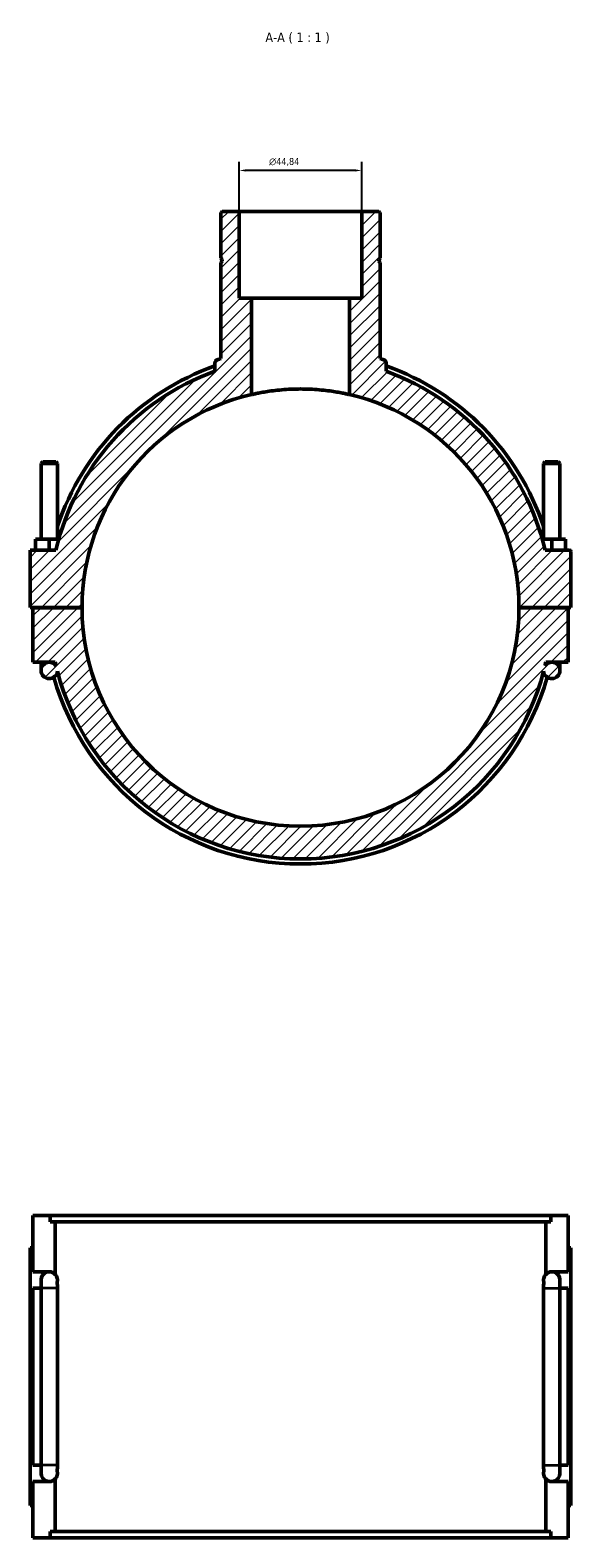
# Model space of a CAD drawing. Header units: millimetres. Extents: x 0 to 1068, y -188 to 1281.
# Tile 7 of 8: x 361 to 559, y 729 to 1281. Entities that reach past the tile are written whole.
import ezdxf

# ---------------------------------------------------------------- set-up
doc = ezdxf.new("R2010")
doc.units = ezdxf.units.MM
for name, color, linetype, lineweight in [('Dimension (ISO)', 7, 'Continuous', 25), ('Hatch (ISO)', 7, 'Continuous', 18), ('Symbol (ISO)', 7, 'Continuous', 25), ('Visible (ISO)', 7, 'Continuous', 50), ('Visible Narrow (ISO)', 7, 'Continuous', 35)]:
    doc.layers.add(name, color=color, linetype=linetype, lineweight=lineweight)
doc.styles.add('Label Text (ISO)', font='tahoma.ttf')
doc.styles.add('Note Text (ISO)', font='tahoma.ttf')
doc.dimstyles.new('Default (ISO)', dxfattribs={"dimtxt": 2.5, "dimasz": 2.5, "dimexe": 3.175, "dimexo": 0, "dimgap": 0.762, "dimtad": 1, "dimrnd": 1e-08, "dimzin": 0, "dimtxsty": 'Note Text (ISO)', "dimcen": 0.09, "dimdle": 10, "dimclrd": 256, "dimclre": 256, "dimclrt": 232, "dimazin": 0, "dimtfac": 1.40208, "dimtmove": 0, "dimatfit": 3, "dimfxl": 1, "dimtolj": 1, "dimtzin": 0, "dimlwd": -1, "dimlwe": -1, "dimarcsym": 0})

# ---------------------------------------------------------------- blocks, each defined once
blk = doc.blocks.new('*D9')
at = {"layer": 'Defpoints', "color": 0, "transparency": 16777216}
for p in [(437.5, 1229.93), (437.5, 1214.94), (482.35, 1214.94)]:
    blk.add_point(p, dxfattribs=at)
at = {"layer": 'Dimension (ISO)', "transparency": 16777216}
for p, q in [((437.5, 1214.94), (437.5, 1233.1)), ((482.35, 1214.94), (482.35, 1233.1)), ((479.85, 1229.93), (440, 1229.93))]:
    blk.add_line(p, q, dxfattribs=at)
for points in [[(440, 1230.34), (440, 1229.51), (437.5, 1229.93)], [(479.85, 1230.34), (479.85, 1229.51), (482.35, 1229.93)]]:
    blk.add_solid(points, dxfattribs=at)
at = {"layer": 'Dimension (ISO)', "color": 232, "true_color": 0xca0064, "transparency": 16777216, "insert": (448.44, 1234.45), "char_height": 2.5, "attachment_point": 1, "style": 'Note Text (ISO)'}
blk.add_mtext('\\A1;\\fAIGDT|b0|i0;\\H2.5000;\\ln\\fTahoma|b0|i0;\\H2.5000;44,84', dxfattribs=at)

msp = doc.modelspace()

# ---------------------------------------------------------------- hatches: boundary and pattern name
at = {"layer": 'Hatch (ISO)'}
h = msp.add_hatch(dxfattribs=at)
h.set_pattern_fill('ANSI31', color=256, scale=25.4, style=0)
h.set_pattern_definition([(45, (0, 0), (-2.245064, 2.245064), [])])
edge = h.paths.add_edge_path()
edge.add_spline(control_points=[(429.453, 1160.636), (429.353, 1160.603), (429.258, 1160.558), (429.08, 1160.446), (428.997, 1160.381), (428.801, 1160.181), (428.703, 1160.034), (428.57, 1159.709), (428.536, 1159.536), (428.536, 1159.361)], knot_values=[-0.1681187, -0.1681187, -0.1681187, -0.1681187, -0.1366147, -0.1366147, -0.1051107, -0.1051107, -0.0525554, -0.0525554, 0, 0, 0, 0], degree=3, periodic=0)
edge.add_line((428.536, 1159.361), (428.536, 1156.418))
edge.add_ellipse((459.927, 1069.939), major_axis=(-31.392, 86.479), ratio=1, start_angle=0, end_angle=56.85457)
edge.add_line((370.356, 1090.939), (360.927, 1090.939))
edge.add_line((360.927, 1090.939), (360.927, 1069.989))
edge.add_line((360.927, 1069.989), (379.927, 1069.989))
edge.add_ellipse((459.927, 1069.939), major_axis=(-80, 0.05), ratio=1, start_angle=282.99312, end_angle=360, ccw=False)
edge.add_line((441.989, 1147.902), (441.989, 1183.139))
edge.add_line((441.989, 1183.139), (437.505, 1183.139))
edge.add_line((437.505, 1183.139), (437.505, 1214.939))
edge.add_line((437.505, 1214.939), (431.226, 1214.939))
edge.add_line((431.226, 1214.939), (430.778, 1214.491))
edge.add_line((430.778, 1214.491), (430.778, 1197.772))
edge.add_line((430.778, 1197.772), (431.278, 1197.272))
edge.add_line((431.278, 1197.272), (431.278, 1196.772))
edge.add_line((431.278, 1196.772), (430.778, 1196.272))
edge.add_line((430.778, 1196.272), (430.778, 1161.071))
edge.add_ellipse((459.927, 1069.939), major_axis=(-29.149, 91.132), ratio=1, start_angle=0, end_angle=0.83528)
edge = h.paths.add_edge_path()
edge.add_ellipse((558.427, 1090.439), major_axis=(0.5, 0), ratio=1, start_angle=0, end_angle=90)
edge.add_line((558.427, 1090.939), (549.498, 1090.939))
edge.add_ellipse((459.927, 1069.939), major_axis=(89.571, 21), ratio=1, start_angle=0, end_angle=56.85457)
edge.add_line((491.319, 1156.418), (491.319, 1159.361))
edge.add_ellipse((489.973, 1159.361), major_axis=(1.345, 0), ratio=1, start_angle=0, end_angle=71.4274)
edge.add_ellipse((459.927, 1069.939), major_axis=(30.475, 90.697), ratio=1, start_angle=0, end_angle=0.83528)
edge.add_line((489.077, 1161.071), (489.077, 1196.272))
edge.add_line((489.077, 1196.272), (488.577, 1196.772))
edge.add_line((488.577, 1196.772), (488.577, 1197.272))
edge.add_line((488.577, 1197.272), (489.077, 1197.772))
edge.add_line((489.077, 1197.772), (489.077, 1214.491))
edge.add_line((489.077, 1214.491), (488.628, 1214.939))
edge.add_line((488.628, 1214.939), (482.35, 1214.939))
edge.add_line((482.35, 1214.939), (482.35, 1183.139))
edge.add_line((482.35, 1183.139), (477.865, 1183.139))
edge.add_line((477.865, 1183.139), (477.865, 1147.902))
edge.add_ellipse((459.927, 1069.939), major_axis=(17.938, 77.963), ratio=1, start_angle=282.99312, end_angle=360, ccw=False)
edge.add_line((539.927, 1069.989), (558.927, 1069.989))
edge.add_line((558.927, 1069.989), (558.927, 1090.439))
edge = h.paths.add_edge_path()
edge.add_line((557.927, 1049.939), (557.927, 1069.889))
edge.add_line((557.927, 1069.889), (539.927, 1069.889))
edge.add_ellipse((459.927, 1069.939), major_axis=(80, -0.05), ratio=1, start_angle=180.07162, end_angle=360, ccw=False)
edge.add_line((379.927, 1069.889), (361.927, 1069.889))
edge.add_line((361.927, 1069.889), (361.927, 1049.939))
edge.add_line((361.927, 1049.939), (367.927, 1049.939))
edge.add_ellipse((367.927, 1046.939), major_axis=(0, 3), ratio=1, start_angle=0, end_angle=265.03956)
edge.add_ellipse((459.927, 1069.939), major_axis=(-89.011, -23.259), ratio=1, start_angle=0, end_angle=150.71115)
edge.add_ellipse((551.927, 1046.939), major_axis=(-2.989, -0.259), ratio=1, start_angle=0, end_angle=265.03956)
edge.add_line((551.927, 1049.939), (557.927, 1049.939))
edge = h.paths.add_edge_path(flags=0)
edge.add_ellipse((551.927, 1046.939), major_axis=(0, 3), ratio=1, start_angle=0, end_angle=56.96708)
edge.add_ellipse((459.927, 1069.939), major_axis=(89.485, -21.365), ratio=1, start_angle=0, end_angle=0.8722)
edge.add_line((549.727, 1049.939), (551.927, 1049.939))
edge = h.paths.add_edge_path(flags=0)
edge.add_line((367.927, 1049.939), (370.128, 1049.939))
edge.add_ellipse((459.927, 1069.939), major_axis=(-89.8, -20), ratio=1, start_angle=0, end_angle=0.8722)
edge.add_ellipse((367.927, 1046.939), major_axis=(2.515, 1.635), ratio=1, start_angle=0, end_angle=56.96708)

# ---------------------------------------------------------------- linework, layer by layer
at = {"layer": 'Visible (ISO)'}
for p, q in [((431.226, 1214.939), (430.778, 1214.491)), ((430.778, 1214.491), (430.778, 1197.772)), ((437.505, 1214.939), (431.226, 1214.939)), ((437.505, 1183.139), (437.505, 1214.939)), ((437.505, 1214.939), (482.35, 1214.939)), ((488.628, 1214.939), (482.35, 1214.939)), ((482.35, 1214.939), (482.35, 1183.139)), ((489.077, 1214.491), (488.628, 1214.939)), ((489.077, 1197.772), (489.077, 1214.491)), ((430.778, 1197.772), (431.278, 1197.272)), ((488.577, 1197.272), (489.077, 1197.772)), ((431.278, 1196.772), (430.778, 1196.272)), ((430.778, 1196.272), (430.778, 1161.071)), ((431.278, 1197.272), (431.278, 1196.772)), ((488.577, 1196.772), (488.577, 1197.272)), ((489.077, 1196.272), (488.577, 1196.772)), ((489.077, 1161.071), (489.077, 1196.272)), ((441.989, 1183.139), (437.505, 1183.139)), ((441.989, 1147.902), (441.989, 1183.139)), ((441.989, 1183.139), (477.865, 1183.139)), ((482.35, 1183.139), (477.865, 1183.139)), ((477.865, 1183.139), (477.865, 1147.902)), ((428.536, 1159.361), (428.536, 1156.418)), ((491.319, 1156.418), (491.319, 1159.361)), ((365.527, 1123.322), (364.927, 1122.722)), ((364.927, 1122.722), (370.927, 1122.722)), ((364.927, 1122.722), (364.927, 1094.939)), ((370.327, 1123.322), (365.527, 1123.322)), ((370.327, 1123.322), (370.927, 1122.722)), ((370.927, 1122.722), (370.927, 1094.939)), ((549.527, 1123.322), (548.927, 1122.722)), ((554.927, 1122.722), (548.927, 1122.722)), ((548.927, 1094.939), (548.927, 1122.722)), ((549.527, 1123.322), (554.327, 1123.322)), ((554.327, 1123.322), (554.927, 1122.722)), ((554.927, 1094.939), (554.927, 1122.722)), ((362.927, 1090.939), (362.927, 1094.939)), ((367.927, 1094.939), (362.927, 1094.939)), ((371.389, 1094.939), (367.927, 1094.939)), ((367.927, 1090.939), (367.927, 1094.939)), ((548.465, 1094.939), (551.927, 1094.939)), ((551.927, 1090.939), (551.927, 1094.939)), ((551.927, 1094.939), (556.927, 1094.939)), ((556.927, 1090.939), (556.927, 1094.939)), ((370.356, 1090.939), (360.927, 1090.939)), ((360.927, 1090.939), (360.927, 1069.989)), ((558.427, 1090.939), (549.498, 1090.939)), ((558.927, 1069.989), (558.927, 1090.439)), ((360.927, 1069.989), (379.927, 1069.989)), ((379.927, 1069.889), (361.927, 1069.889)), ((361.927, 1069.889), (361.927, 1049.939)), ((364.927, 1069.989), (364.927, 1069.889)), ((370.927, 1069.989), (370.927, 1069.889)), ((539.927, 1069.989), (558.927, 1069.989)), ((557.927, 1069.889), (539.927, 1069.889)), ((548.927, 1069.889), (548.927, 1069.989)), ((554.927, 1069.889), (554.927, 1069.989)), ((557.927, 1049.939), (557.927, 1069.889)), ((361.927, 1049.939), (367.927, 1049.939)), ((364.927, 1049.939), (364.927, 1046.939)), ((367.927, 1049.939), (370.128, 1049.939)), ((549.727, 1049.939), (551.927, 1049.939)), ((551.927, 1049.939), (557.927, 1049.939)), ((554.927, 1046.939), (554.927, 1049.939)), ((361.927, 826.882), (361.927, 847.482)), ((361.927, 847.482), (368.243, 847.482)), ((551.611, 847.482), (368.243, 847.482)), ((368.243, 845.122), (368.243, 847.482)), ((368.243, 845.122), (551.611, 845.122)), ((370.128, 825.922), (370.128, 845.122)), ((549.727, 825.922), (549.727, 845.122)), ((551.611, 847.482), (557.927, 847.482)), ((551.611, 847.482), (551.611, 845.122)), ((557.927, 826.882), (557.927, 847.482)), ((361.927, 835.682), (360.927, 835.682)), ((360.927, 741.282), (360.927, 835.682)), ((557.927, 835.682), (558.927, 835.682)), ((558.927, 741.282), (558.927, 835.682)), ((361.927, 826.882), (367.927, 826.882)), ((364.927, 823.882), (364.927, 820.882)), ((551.927, 826.882), (557.927, 826.882)), ((554.927, 820.882), (554.927, 823.882)), ((361.927, 756.082), (361.927, 820.882)), ((364.927, 820.882), (361.927, 820.882)), ((364.927, 756.082), (364.927, 820.882)), ((370.916, 820.882), (370.916, 756.082)), ((548.939, 756.082), (548.939, 820.882)), ((554.927, 820.882), (554.927, 756.082)), ((557.927, 820.882), (554.927, 820.882)), ((557.927, 756.082), (557.927, 820.882)), ((361.927, 756.082), (364.927, 756.082)), ((364.927, 756.082), (364.927, 753.082)), ((554.927, 753.082), (554.927, 756.082)), ((554.927, 756.082), (557.927, 756.082)), ((370.128, 731.842), (370.128, 751.043)), ((549.727, 731.842), (549.727, 751.043)), ((361.927, 729.482), (361.927, 750.082)), ((367.927, 750.082), (361.927, 750.082)), ((557.927, 750.082), (551.927, 750.082)), ((557.927, 729.482), (557.927, 750.082)), ((360.927, 741.282), (361.927, 741.282)), ((558.927, 741.282), (557.927, 741.282)), ((368.243, 729.482), (361.927, 729.482)), ((368.243, 731.842), (551.611, 731.842)), ((368.243, 729.482), (368.243, 731.842)), ((551.611, 729.482), (368.243, 729.482)), ((551.611, 731.842), (551.611, 729.482)), ((557.927, 729.482), (551.611, 729.482))]:
    msp.add_line(p, q, dxfattribs=at)
for centre, radius, start, end in [((459.927, 1069.939), 95.68, 107.73732, 108.5726), ((459.927, 1069.939), 95.68, 71.4274, 72.26268), ((489.973, 1159.361), 1.345, 0, 71.4274), ((459.927, 1069.939), 92, 109.95073, 166.8053), ((459.927, 1069.939), 93.84, 109.54344, 161.51792), ((459.927, 1069.939), 93.84, 18.48208, 70.45656), ((459.927, 1069.939), 92, 13.1947, 70.04927), ((459.927, 1069.939), 80, 102.95731, 179.96419), ((459.927, 1069.939), 80, 0.03581, 77.04269), ((558.427, 1090.439), 0.5, 0, 90), ((459.927, 1069.939), 80, 180.03581, 359.96419), ((367.927, 1046.939), 3, 90, 355.03956), ((367.927, 1046.939), 3, 33.03292, 90), ((459.927, 1069.939), 92, 192.55586, 193.42806), ((551.927, 1046.939), 3, 184.96044, 90), ((551.927, 1046.939), 3, 90, 146.96708), ((459.927, 1069.939), 92, 346.57194, 347.44414), ((459.927, 1069.939), 93.84, 195.75604, 344.24396), ((459.927, 1069.939), 92, 194.64442, 345.35558), ((367.927, 823.882), 3, 90, 180), ((367.927, 823.882), 3, 42.82717, 180), ((367.927, 823.882), 3, 42.82717, 90), ((551.927, 823.882), 3, 90, 137.17283), ((551.927, 823.882), 3, 0, 137.17283), ((551.927, 823.882), 3, 0, 90), ((367.927, 753.082), 3, 180, 270), ((367.927, 753.082), 3, 180, 317.17283), ((367.927, 753.082), 3, 270, 317.17283), ((551.927, 753.082), 3, 222.82717, 0), ((551.927, 753.082), 3, 222.82717, 270), ((551.927, 753.082), 3, 270, 0)]:
    msp.add_arc(centre, radius, start, end, dxfattribs=at)
for points, knots in [([(429.453, 1160.636), (429.353, 1160.603), (429.258, 1160.558), (429.08, 1160.446), (428.997, 1160.381), (428.801, 1160.181), (428.703, 1160.034), (428.57, 1159.709), (428.536, 1159.536), (428.536, 1159.361)], [-0.16811873, -0.16811873, -0.16811873, -0.16811873, -0.13661472, -0.13661472, -0.10511071, -0.10511071, -0.05255535, -0.05255535, 0, 0, 0, 0]), ([(477.865, 1147.902), (477.865, 1147.902), (477.757, 1147.927), (477.301, 1148.03), (476.954, 1148.108), (476.037, 1148.302), (475.467, 1148.418), (474.151, 1148.667), (473.406, 1148.8), (471.817, 1149.055), (470.92, 1149.186), (468.965, 1149.433), (467.907, 1149.548), (465.698, 1149.738), (464.546, 1149.814), (462.225, 1149.914), (461.058, 1149.939), (458.797, 1149.939), (457.629, 1149.914), (455.309, 1149.814), (454.156, 1149.738), (451.948, 1149.548), (450.89, 1149.433), (448.935, 1149.186), (448.037, 1149.055), (446.449, 1148.8), (445.703, 1148.667), (444.387, 1148.418), (443.817, 1148.302), (442.901, 1148.108), (442.554, 1148.03), (442.098, 1147.927), (441.989, 1147.902), (441.989, 1147.902)], [0, 0, 0, 0, 0.3391096, 0.3391096, 0.6782192, 0.6782192, 1.0173288, 1.0173288, 1.3564384, 1.3564384, 1.6955177, 1.6955177, 2.034597, 2.034597, 2.3736763, 2.3736763, 2.7127556, 2.7127556, 3.0518349, 3.0518349, 3.3909142, 3.3909142, 3.7299935, 3.7299935, 4.0690728, 4.0690728, 4.4081824, 4.4081824, 4.747292, 4.747292, 5.0864016, 5.0864016, 5.4255112, 5.4255112, 5.4255112, 5.4255112]), ([(370.128, 825.922), (370.18, 825.865), (370.233, 825.803), (370.395, 825.598), (370.504, 825.438), (370.701, 825.044), (370.807, 824.789), (370.887, 824.382), (370.901, 824.289), (370.922, 824.089), (370.927, 823.983), (370.927, 823.782), (370.922, 823.675), (370.901, 823.476), (370.887, 823.383), (370.861, 823.252), (370.85, 823.202), (370.838, 823.154)], [0.96547449, 0.96547449, 0.96547449, 0.96547449, 1.0383046, 1.0383046, 1.18663383, 1.18663383, 1.31145904, 1.31145904, 1.34159863, 1.34159863, 1.37173823, 1.37173823, 1.40187782, 1.40187782, 1.43201742, 1.43201742, 1.45173861, 1.45173861, 1.45173861, 1.45173861]), ([(370.838, 823.154), (370.859, 822.909), (370.873, 822.68), (370.898, 822.171), (370.907, 821.858), (370.913, 821.424), (370.914, 821.302), (370.916, 821.082), (370.916, 820.982), (370.916, 820.882)], [0.44250237, 0.44250237, 0.44250237, 0.44250237, 0.53816851, 0.53816851, 0.68659378, 0.68659378, 0.74362851, 0.74362851, 0.79074035, 0.79074035, 0.79074035, 0.79074035]), ([(549.017, 823.154), (549.005, 823.202), (548.994, 823.252), (548.968, 823.383), (548.953, 823.476), (548.933, 823.675), (548.927, 823.782), (548.927, 823.983), (548.933, 824.089), (548.953, 824.289), (548.968, 824.382), (549.048, 824.789), (549.154, 825.044), (549.351, 825.438), (549.46, 825.598), (549.621, 825.803), (549.674, 825.865), (549.727, 825.922)], [1.29157668, 1.29157668, 1.29157668, 1.29157668, 1.31129961, 1.31129961, 1.34143831, 1.34143831, 1.37157701, 1.37157701, 1.40171571, 1.40171571, 1.4318544, 1.4318544, 1.55667285, 1.55667285, 1.704983, 1.704983, 1.77784015, 1.77784015, 1.77784015, 1.77784015]), ([(548.939, 820.882), (548.939, 821.017), (548.939, 821.154), (548.942, 821.501), (548.945, 821.718), (548.962, 822.314), (548.98, 822.729), (549.017, 823.154)], [0, 0, 0, 0, 0.04029967, 0.04029967, 0.10414854, 0.10414854, 0.21831669, 0.21831669, 0.21831669, 0.21831669]), ([(370.916, 756.082), (370.916, 755.948), (370.916, 755.811), (370.913, 755.463), (370.909, 755.247), (370.893, 754.651), (370.874, 754.236), (370.838, 753.811)], [0, 0, 0, 0, 0.04029968, 0.04029968, 0.10414856, 0.10414856, 0.21831668, 0.21831668, 0.21831668, 0.21831668]), ([(549.017, 753.811), (548.996, 754.056), (548.982, 754.284), (548.957, 754.794), (548.948, 755.106), (548.941, 755.541), (548.94, 755.662), (548.939, 755.882), (548.939, 755.983), (548.939, 756.082)], [0.44250236, 0.44250236, 0.44250236, 0.44250236, 0.53816851, 0.53816851, 0.68659377, 0.68659377, 0.7436285, 0.7436285, 0.79074033, 0.79074033, 0.79074033, 0.79074033]), ([(370.838, 753.811), (370.85, 753.763), (370.861, 753.713), (370.887, 753.582), (370.901, 753.489), (370.922, 753.289), (370.927, 753.183), (370.927, 752.982), (370.922, 752.875), (370.901, 752.676), (370.887, 752.583), (370.807, 752.176), (370.701, 751.921), (370.504, 751.527), (370.395, 751.367), (370.233, 751.161), (370.18, 751.1), (370.128, 751.043)], [1.29173785, 1.29173785, 1.29173785, 1.29173785, 1.31145904, 1.31145904, 1.34159863, 1.34159863, 1.37173823, 1.37173823, 1.40187782, 1.40187782, 1.43201742, 1.43201742, 1.55684263, 1.55684263, 1.70517186, 1.70517186, 1.77800196, 1.77800196, 1.77800196, 1.77800196]), ([(549.727, 751.043), (549.674, 751.1), (549.621, 751.161), (549.46, 751.367), (549.351, 751.527), (549.154, 751.921), (549.048, 752.176), (548.968, 752.583), (548.953, 752.676), (548.933, 752.875), (548.927, 752.982), (548.927, 753.183), (548.933, 753.289), (548.953, 753.489), (548.968, 753.582), (548.994, 753.713), (549.005, 753.763), (549.017, 753.811)], [0.96531387, 0.96531387, 0.96531387, 0.96531387, 1.03817102, 1.03817102, 1.18648116, 1.18648116, 1.31129961, 1.31129961, 1.34143831, 1.34143831, 1.37157701, 1.37157701, 1.40171571, 1.40171571, 1.4318544, 1.4318544, 1.45157733, 1.45157733, 1.45157733, 1.45157733])]:
    msp.add_open_spline(points, degree=3, knots=knots, dxfattribs=at)
at = {"layer": 'Visible Narrow (ISO)'}
for p, q in [((370.842, 820.882), (364.962, 820.882)), ((549.013, 820.882), (554.892, 820.882)), ((370.842, 756.082), (364.962, 756.082)), ((549.013, 756.082), (554.892, 756.082))]:
    msp.add_line(p, q, dxfattribs=at)

# ---------------------------------------------------------------- texts
at = {"layer": 'Symbol (ISO)', "insert": (447.065, 1276.269), "char_height": 3.5, "attachment_point": 7, "style": 'Label Text (ISO)'}
msp.add_mtext('A-A ( 1 : 1 )', dxfattribs=at)

# ---------------------------------------------------------------- dimensions: what is measured, and where the dimension line sits
at = {"layer": 'Dimension (ISO)'}
dim = msp.add_linear_dim(base=(437.504797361, 1229.925525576), p1=(482.349797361, 1214.939001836), p2=(437.504797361, 1214.939001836), angle=180, text='\\fAIGDT|b0|i0;\\H2.5000;\\ln\\fTahoma|b0|i0;\\H2.5000;<>', dimstyle='Default (ISO)', override={"dimdec": 2, "dimtp": 0, "dimtm": 0, "dimtdec": 2, "dimtofl": 0, "dimatfit": 1}, dxfattribs=at)
dim.commit()
dim.dimension.update_dxf_attribs({"geometry": '*D9', "text_midpoint": (454.021797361, 1229.925525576), "dimtype": 160})

doc.saveas('drawing.dxf')
